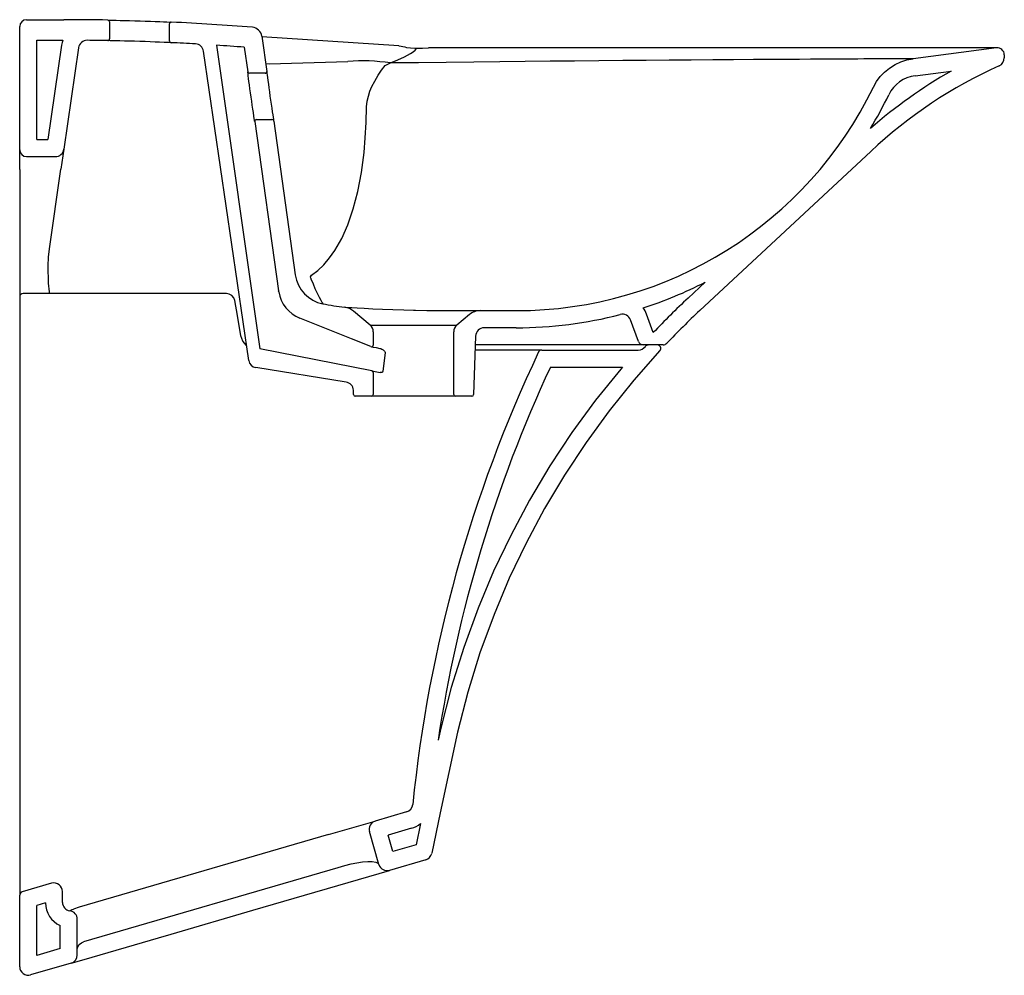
# Model space of a CAD drawing. Header units: millimetres. Extents: x 3638.792 to 3639.367, y 1035.293 to 1035.851.
import ezdxf

# ---------------------------------------------------------------- set-up
doc = ezdxf.new("R2010")
doc.units = ezdxf.units.MM
doc.layers.add('indusa', color=3, linetype='Continuous')

msp = doc.modelspace()

# ---------------------------------------------------------------- linework, layer by layer
at = {"layer": 'indusa'}
for p, q in [((3638.79619, 1035.85107), (3638.81802, 1035.85107)), ((3638.79219, 1035.77507), (3638.79219, 1035.84707)), ((3638.84469, 1035.84983), (3638.84469, 1035.83983)), ((3638.87969, 1035.83862), (3638.87969, 1035.84863)), ((3638.93354, 1035.84148), (3638.93644, 1035.82087)), ((3639.0137, 1035.83579), (3638.93359, 1035.84109)), ((3638.80219, 1035.78107), (3638.80219, 1035.83915)), ((3638.80219, 1035.83915), (3638.81742, 1035.83915)), ((3638.81667, 1035.83615), (3638.80871, 1035.78107)), ((3638.82656, 1035.83472), (3638.81798, 1035.77536)), ((3638.90705, 1035.83614), (3638.93244, 1035.65875)), ((3638.92335, 1035.83496), (3638.92537, 1035.82059)), ((3639.0137, 1035.83579), (3639.01383, 1035.83577)), ((3639.01705, 1035.83514), (3639.01811, 1035.83491)), ((3639.36268, 1035.83455), (3639.03098, 1035.83455)), ((3639.36268, 1035.83455), (3639.31388, 1035.82823)), ((3638.92591, 1035.652), (3638.89958, 1035.83261)), ((3639.36719, 1035.83058), (3639.36719, 1035.82876)), ((3638.93578, 1035.82556), (3638.93795, 1035.82527)), ((3638.93795, 1035.82527), (3638.98376, 1035.82671)), ((3638.93545, 1035.81973), (3638.92636, 1035.81973)), ((3639.31516, 1035.81835), (3639.33616, 1035.82109)), ((3638.92944, 1035.79159), (3638.94334, 1035.69272)), ((3638.93043, 1035.79273), (3638.93952, 1035.79273)), ((3638.94051, 1035.79187), (3638.95315, 1035.70195)), ((3638.80219, 1035.78107), (3638.80871, 1035.78107)), ((3638.79219, 1035.76352), (3638.79219, 1035.77507)), ((3638.79619, 1035.77107), (3638.81304, 1035.77107)), ((3638.81798, 1035.77536), (3638.81631, 1035.76376)), ((3639.28915, 1035.77415), (3639.18934, 1035.68107)), ((3638.79219, 1035.76352), (3638.79219, 1035.68948)), ((3638.80958, 1035.71723), (3638.81631, 1035.76376)), ((3639.19249, 1035.69768), (3639.18252, 1035.68839)), ((3638.9129, 1035.69107), (3638.79419, 1035.69107)), ((3638.94344, 1035.69206), (3638.94334, 1035.69272)), ((3638.79219, 1035.68907), (3638.79219, 1035.66079)), ((3638.91934, 1035.67833), (3638.91786, 1035.68694)), ((3638.99691, 1035.67257), (3638.98711, 1035.6808)), ((3639.0407, 1035.68107), (3639.06125, 1035.68107)), ((3639.05482, 1035.67873), (3639.04748, 1035.67257)), ((3639.06125, 1035.68107), (3639.08219, 1035.68107)), ((3639.16222, 1035.66825), (3639.15827, 1035.67911)), ((3638.9214, 1035.66634), (3638.91934, 1035.67833)), ((3638.98602, 1035.66459), (3638.95575, 1035.67671)), ((3639.15347, 1035.66305), (3639.14887, 1035.67569)), ((3638.99691, 1035.67257), (3639.04748, 1035.67257)), ((3638.99869, 1035.66874), (3638.99869, 1035.661)), ((3639.04569, 1035.63207), (3639.04569, 1035.66874)), ((3639.08219, 1035.67107), (3639.06342, 1035.67107)), ((3638.99732, 1035.66007), (3638.98602, 1035.66459)), ((3639.05842, 1035.66625), (3639.05723, 1035.63204)), ((3638.79219, 1035.66079), (3638.79219, 1035.34702)), ((3638.99788, 1035.64586), (3638.93244, 1035.65875)), ((3639.00557, 1035.65669), (3639.00417, 1035.64552)), ((3639.09702, 1035.65807), (3639.05813, 1035.65807)), ((3639.15629, 1035.66107), (3639.05824, 1035.66107)), ((3639.09702, 1035.65807), (3639.15346, 1035.65807)), ((3639.1679, 1035.66107), (3639.15629, 1035.66107)), ((3638.98286, 1035.63935), (3638.93007, 1035.64778)), ((3638.99788, 1035.64586), (3639.0027, 1035.64491)), ((3638.99869, 1035.64488), (3638.99869, 1035.63207)), ((3639.10211, 1035.64807), (3639.14418, 1035.64807)), ((3638.98716, 1035.63204), (3638.98707, 1035.63459)), ((3638.99769, 1035.63107), (3638.98816, 1035.63107)), ((3639.04669, 1035.63107), (3638.99769, 1035.63107)), ((3639.05623, 1035.63107), (3639.04669, 1035.63107)), ((3639.01816, 1035.38823), (3638.99979, 1035.38287)), ((3638.97251, 1035.37492), (3638.99979, 1035.38287)), ((3638.97251, 1035.37492), (3638.82696, 1035.33246)), ((3639.00199, 1035.35747), (3638.99639, 1035.37667)), ((3639.02096, 1035.37863), (3639.00739, 1035.37467)), ((3639.01019, 1035.36507), (3639.00739, 1035.37467)), ((3639.02363, 1035.36899), (3639.01019, 1035.36507)), ((3638.97811, 1035.35572), (3638.9821, 1035.35688)), ((3639.02931, 1035.36023), (3639.00819, 1035.35407)), ((3638.82966, 1035.31242), (3638.97811, 1035.35572)), ((3638.92838, 1035.3308), (3639.00819, 1035.35407)), ((3638.79219, 1035.34702), (3638.79219, 1035.33957)), ((3638.81079, 1035.3465), (3638.79363, 1035.34149)), ((3638.79219, 1035.29774), (3638.79219, 1035.33957)), ((3638.81719, 1035.33536), (3638.81719, 1035.3417)), ((3638.8072, 1035.33503), (3638.80219, 1035.33357)), ((3638.80219, 1035.30441), (3638.80219, 1035.33357)), ((3638.82696, 1035.33246), (3638.82359, 1035.33148)), ((3638.88065, 1035.31687), (3638.92838, 1035.3308)), ((3638.82579, 1035.30462), (3638.82579, 1035.32546)), ((3638.81579, 1035.30837), (3638.81579, 1035.32179)), ((3638.8733, 1035.31473), (3638.88065, 1035.31687)), ((3638.82989, 1035.30207), (3638.8733, 1035.31473)), ((3638.81579, 1035.30837), (3638.80219, 1035.30441)), ((3638.82219, 1035.29982), (3638.79859, 1035.29294)), ((3638.82219, 1035.29982), (3638.82989, 1035.30207))]:
    msp.add_line(p, q, dxfattribs=at)
at = {"layer": 'indusa', "flags": 128}
for points in [[(3638.84371, 1035.85083), (3638.84421, 1035.85082), (3638.84519, 1035.8508), (3638.84665, 1035.85077), (3638.84855, 1035.85073), (3638.85083, 1035.85068), (3638.85345, 1035.85061), (3638.85631, 1035.85054), (3638.85934, 1035.85045), (3638.86245, 1035.85035), (3638.86555, 1035.85024), (3638.86856, 1035.85014), (3638.87139, 1035.85003), (3638.87396, 1035.84993), (3638.8762, 1035.84983), (3638.87804, 1035.84975), (3638.8797, 1035.84968), (3638.88047, 1035.84964), (3638.88074, 1035.84963)], [(3638.88065, 1035.83762), (3638.88065, 1035.83762), (3638.88037, 1035.83763), (3638.87959, 1035.83767), (3638.8783, 1035.83773), (3638.87656, 1035.8378), (3638.87383, 1035.83792), (3638.87125, 1035.83802), (3638.86842, 1035.83813), (3638.86541, 1035.83824), (3638.86231, 1035.83835), (3638.85921, 1035.83845), (3638.85618, 1035.83853), (3638.85333, 1035.83861), (3638.85073, 1035.83868), (3638.84846, 1035.83873), (3638.84657, 1035.83877), (3638.84512, 1035.8388), (3638.84416, 1035.83882), (3638.84367, 1035.83883)], [(3639.00879, 1035.82577), (3639.01304, 1035.82759), (3639.01697, 1035.82944), (3639.02045, 1035.83131), (3639.02194, 1035.83226), (3639.02318, 1035.83322), (3639.02416, 1035.83444)], [(3639.01383, 1035.83577), (3639.01493, 1035.83564), (3639.016, 1035.83543), (3639.01705, 1035.83514)], [(3639.01811, 1035.83491), (3639.02044, 1035.83457), (3639.02302, 1035.83442), (3639.02416, 1035.83444)], [(3639.02416, 1035.83444), (3639.02751, 1035.83452), (3639.03098, 1035.83455)], [(3639.31388, 1035.82823), (3639.31343, 1035.82823), (3639.31208, 1035.82823), (3639.3099, 1035.82822), (3639.30693, 1035.82821), (3639.30324, 1035.8282), (3639.2989, 1035.82818), (3639.29395, 1035.82816), (3639.28846, 1035.82813), (3639.28511, 1035.82811), (3639.2816, 1035.82809), (3639.27796, 1035.82808), (3639.27419, 1035.82805), (3639.27002, 1035.82803), (3639.26512, 1035.828), (3639.26005, 1035.82797), (3639.25392, 1035.82794), (3639.24759, 1035.8279), (3639.24108, 1035.82786), (3639.23441, 1035.82782), (3639.2276, 1035.82777), (3639.22066, 1035.82772), (3639.20906, 1035.82764), (3639.19697, 1035.82755), (3639.18441, 1035.82746), (3639.17142, 1035.82736), (3639.15806, 1035.82725), (3639.14436, 1035.82713), (3639.13038, 1035.82701), (3639.11616, 1035.82688), (3639.10189, 1035.82675), (3639.08733, 1035.82661), (3639.0725, 1035.82646), (3639.05747, 1035.82631), (3639.04133, 1035.82614), (3639.02508, 1035.82595), (3639.00879, 1035.82577)], [(3639.29076, 1035.8116), (3639.29259, 1035.81486), (3639.29478, 1035.81782), (3639.29732, 1035.82048), (3639.30022, 1035.82284), (3639.30338, 1035.82483), (3639.30671, 1035.8264), (3639.31021, 1035.82753), (3639.31388, 1035.82823)], [(3638.99954, 1035.8152), (3639.00159, 1035.81869), (3639.00339, 1035.82164), (3639.00569, 1035.82425), (3639.00712, 1035.82515), (3639.00879, 1035.82577), (3639.00879, 1035.82577)], [(3638.92944, 1035.79159), (3638.92944, 1035.79159), (3638.92941, 1035.79181), (3638.92932, 1035.79242), (3638.92916, 1035.79343), (3638.92895, 1035.7948), (3638.92865, 1035.79679), (3638.92835, 1035.79881), (3638.92803, 1035.80105), (3638.92768, 1035.80342), (3638.92734, 1035.80587), (3638.927, 1035.80831), (3638.92667, 1035.81069), (3638.92637, 1035.81292), (3638.9261, 1035.81496), (3638.92586, 1035.81675), (3638.92567, 1035.81824), (3638.92552, 1035.81939), (3638.92542, 1035.82017), (3638.92537, 1035.82059)], [(3638.93644, 1035.82087), (3638.93648, 1035.82052), (3638.93657, 1035.81979), (3638.93672, 1035.81868), (3638.9369, 1035.81723), (3638.93713, 1035.81548), (3638.9374, 1035.81347), (3638.9377, 1035.81126), (3638.93802, 1035.80889), (3638.93836, 1035.80646), (3638.93871, 1035.80401), (3638.93905, 1035.80162), (3638.93938, 1035.79936), (3638.93969, 1035.79731), (3638.93996, 1035.79552), (3638.94018, 1035.79405), (3638.94037, 1035.7928), (3638.94048, 1035.7921), (3638.94051, 1035.79187)], [(3638.99478, 1035.80023), (3638.99478, 1035.80023), (3638.9952, 1035.80346), (3638.99585, 1035.80647), (3638.99675, 1035.80937), (3638.99783, 1035.81203), (3638.99954, 1035.8152)], [(3638.96262, 1035.70182), (3638.96628, 1035.70461), (3638.96978, 1035.70793), (3638.97313, 1035.71184), (3638.97629, 1035.71631), (3638.98025, 1035.72328), (3638.98379, 1035.73128), (3638.98696, 1035.74052), (3638.98963, 1035.75077), (3638.99172, 1035.76174), (3638.99329, 1035.77356), (3638.99404, 1035.78212), (3638.99454, 1035.79103), (3638.99477, 1035.80024)], [(3638.80973, 1035.69107), (3638.80958, 1035.69206), (3638.80911, 1035.69713), (3638.80882, 1035.70726), (3638.80905, 1035.71228), (3638.80958, 1035.71723)], [(3638.96213, 1035.70015), (3638.962, 1035.70081), (3638.96262, 1035.70182)], [(3638.96213, 1035.70015), (3638.96229, 1035.69974), (3638.96351, 1035.69674), (3638.96463, 1035.69411), (3638.96594, 1035.69122), (3638.96705, 1035.68893), (3638.96796, 1035.68722), (3638.96891, 1035.6856), (3638.96925, 1035.68508)], [(3638.91786, 1035.68694), (3638.91723, 1035.68864), (3638.91612, 1035.68993), (3638.9146, 1035.69078), (3638.9129, 1035.69107)], [(3638.98198, 1035.68305), (3638.98248, 1035.68302), (3638.98395, 1035.68294), (3638.9862, 1035.68283), (3638.98923, 1035.68267), (3638.99341, 1035.68246), (3638.99834, 1035.68223), (3639.00397, 1035.68199), (3639.01007, 1035.68174), (3639.01659, 1035.68152), (3639.02214, 1035.68135)], [(3639.02214, 1035.68135), (3639.02325, 1035.68132), (3639.03, 1035.68118), (3639.03653, 1035.68109), (3639.0407, 1035.68107)], [(3638.92466, 1035.66056), (3638.92457, 1035.66062), (3638.9225, 1035.66321), (3638.9214, 1035.66634)], [(3638.99766, 1035.66), (3638.99769, 1035.65999), (3638.99866, 1035.65979), (3639.00028, 1035.65946), (3639.00249, 1035.65901), (3639.00313, 1035.65888)], [(3639.00313, 1035.65888), (3639.00313, 1035.65888), (3639.00371, 1035.65863), (3639.00448, 1035.65812), (3639.00514, 1035.6575), (3639.00546, 1035.65705), (3639.00556, 1035.65678), (3639.00557, 1035.65669), (3639.00557, 1035.65669)], [(3639.16605, 1035.65771), (3639.15082, 1035.64048), (3639.13645, 1035.62261), (3639.12295, 1035.60411), (3639.11034, 1035.58504), (3639.09864, 1035.56542), (3639.08787, 1035.54529), (3639.07805, 1035.52468), (3639.06918, 1035.50362), (3639.06095, 1035.48111), (3639.05381, 1035.45818), (3639.04778, 1035.43487), (3639.04271, 1035.41127), (3639.03776, 1035.38764), (3639.03281, 1035.36401)], [(3639.15756, 1035.66022), (3639.15764, 1035.66032), (3639.15814, 1035.66077), (3639.15876, 1035.66102), (3639.1592, 1035.66107)], [(3639.00417, 1035.64552), (3639.00414, 1035.64537), (3639.00406, 1035.64521), (3639.00401, 1035.64516), (3639.00374, 1035.64499), (3639.0033, 1035.64488), (3639.0027, 1035.64491)], [(3639.14418, 1035.64807), (3639.14317, 1035.64693), (3639.12851, 1035.62869), (3639.11473, 1035.60982), (3639.10187, 1035.59036), (3639.08994, 1035.57035), (3639.07895, 1035.5498), (3639.06892, 1035.52877), (3639.05988, 1035.50728), (3639.05147, 1035.48431), (3639.04419, 1035.46092), (3639.03804, 1035.43718), (3639.03651, 1035.43005)], [(3639.02623, 1035.3814), (3639.02363, 1035.36899)], [(3638.9821, 1035.35688), (3638.98568, 1035.35782), (3638.98902, 1035.35849), (3638.99244, 1035.35899), (3638.99542, 1035.35921), (3638.99811, 1035.35916), (3639.00013, 1035.35882), (3639.00139, 1035.35826), (3639.00199, 1035.35748), (3639.00199, 1035.35747)], [(3638.82149, 1035.33041), (3638.82166, 1035.3305), (3638.82214, 1035.33077), (3638.82285, 1035.33115), (3638.82359, 1035.33148)], [(3638.82579, 1035.30754), (3638.82579, 1035.30755), (3638.82599, 1035.30894), (3638.82697, 1035.31076), (3638.8282, 1035.31181), (3638.82939, 1035.31234)]]:
    msp.add_lwpolyline(points, dxfattribs=at)
at = {"layer": 'indusa'}
for centre, radius, start, end in [((3638.79619, 1035.84707), 0.004, 90, 180), ((3638.81802, 1034.4882), 1.36288, 88.92008, 90), ((3638.84369, 1035.84983), 0.001, 0, 88.92008), ((3638.88069, 1035.84863), 0.001, 87.36258, 180), ((3638.81802, 1034.4882), 1.36288, 85.36804, 87.36258), ((3638.9276, 1035.84064), 0.006, 8, 85.36804), ((3638.84369, 1035.83983), 0.001, 268.91209, 0), ((3638.83151, 1035.83401), 0.015, 159.9422, 171.77719), ((3638.83151, 1035.83401), 0.005, 89.42583, 171.77719), ((3638.81802, 1034.4882), 1.35088, 88.91209, 89.42583), ((3638.88069, 1035.83862), 0.001, 180, 267.34305), ((3638.81802, 1034.4882), 1.35088, 86.73687, 87.34305), ((3638.89463, 1035.83189), 0.005, 8.29427, 86.73687), ((3638.81802, 1034.4882), 1.35088, 85.52828, 86.22115), ((3639.36319, 1035.83058), 0.004, 0, 97.37381), ((3639.36219, 1035.82876), 0.005, 294.36774, 0), ((3638.99211, 1035.71717), 0.10987, 81.27588, 94.36386), ((3639.47928, 1035.57026), 0.27878, 114.36774, 133), ((3638.92636, 1035.82073), 0.001, 188, 270), ((3638.93545, 1035.82073), 0.001, 270, 8), ((3639.47928, 1035.57026), 0.28878, 119.70777, 131.21712), ((3639.31776, 1035.79852), 0.02, 97.45603, 154.08634), ((3639.08219, 1035.91297), 0.2319, 270, 334.07829), ((3639.08219, 1035.91297), 0.2419, 328.75204, 334.08634), ((3638.93043, 1035.79173), 0.001, 90, 188), ((3638.93952, 1035.79173), 0.001, 8, 90), ((3638.79619, 1035.77507), 0.004, 180, 270), ((3638.81304, 1035.77607), 0.005, 270, 351.77719), ((3638.97295, 1035.70474), 0.02, 188, 259.32883), ((3639.08219, 1035.91297), 0.2419, 287.85529, 297.12645), ((3638.79419, 1035.68907), 0.002, 90, 180), ((3638.96318, 1035.69528), 0.02, 189.27415, 248.18495), ((3639.01219, 1035.91297), 0.2319, 259.32883, 262.51425), ((3639.49921, 1035.34878), 0.46436, 133, 136.52816), ((3638.98068, 1035.67314), 0.01, 50, 82.51425), ((3639.06125, 1035.67107), 0.01, 90, 130), ((3639.08219, 1035.91297), 0.2419, 270, 284.5392), ((3639.14417, 1035.67398), 0.005, 20, 104.5392), ((3639.14417, 1035.67398), 0.015, 20, 35.65999), ((3639.49921, 1035.34878), 0.45436, 133, 136.41846), ((3638.99369, 1035.66874), 0.005, 0, 50), ((3639.05069, 1035.66874), 0.005, 130, 180), ((3639.06342, 1035.66607), 0.005, 90, 178), ((3639.15629, 1035.66407), 0.003, 200, 270), ((3639.1679, 1035.66407), 0.003, 270, 316.41846), ((3638.99769, 1035.661), 0.001, 248.18495, 0), ((3639.82511, 1035.31168), 0.80743, 154.68487, 174.25278), ((3639.09702, 1035.65607), 0.002, 90, 154.68482), ((3639.15346, 1035.66307), 0.005, 269.99998, 325.15001), ((3639.16458, 1035.65907), 0.002, 317.1864, 90), ((3638.93086, 1035.65272), 0.005, 188.29427, 260.92973), ((3638.99769, 1035.64488), 0.001, 0, 78.85711), ((3639.82511, 1035.31168), 0.79743, 155.04831, 171.46285), ((3638.98207, 1035.63442), 0.005, 2, 80.92973), ((3638.98816, 1035.63207), 0.001, 182, 270), ((3638.99769, 1035.63207), 0.001, 270, 0), ((3639.04669, 1035.63207), 0.001, 180, 270), ((3639.05623, 1035.63207), 0.001, 270, 358), ((3639.01676, 1035.39303), 0.005, 286.2602, 354.25286), ((3639.00119, 1035.37807), 0.005, 106.2602, 196.2602), ((3639.01676, 1035.39303), 0.015, 286.2602, 309.15082), ((3639.02791, 1035.36503), 0.005, 286.2602, 348.16619), ((3639.00679, 1035.35887), 0.005, 196.2602, 286.2602), ((3638.81219, 1035.3417), 0.005, 0, 106.2602), ((3638.79419, 1035.33957), 0.002, 106.2602, 180), ((3638.82219, 1035.33536), 0.015, 181.24336, 244.7438), ((3638.82219, 1035.33536), 0.005, 180, 261.95215), ((3638.82079, 1035.32546), 0.005, 0, 81.95215), ((3638.82079, 1035.30462), 0.005, 286.2602, 0), ((3638.79719, 1035.29774), 0.005, 180, 286.2602)]:
    msp.add_arc(centre, radius, start, end, dxfattribs=at)

doc.saveas('drawing.dxf')
